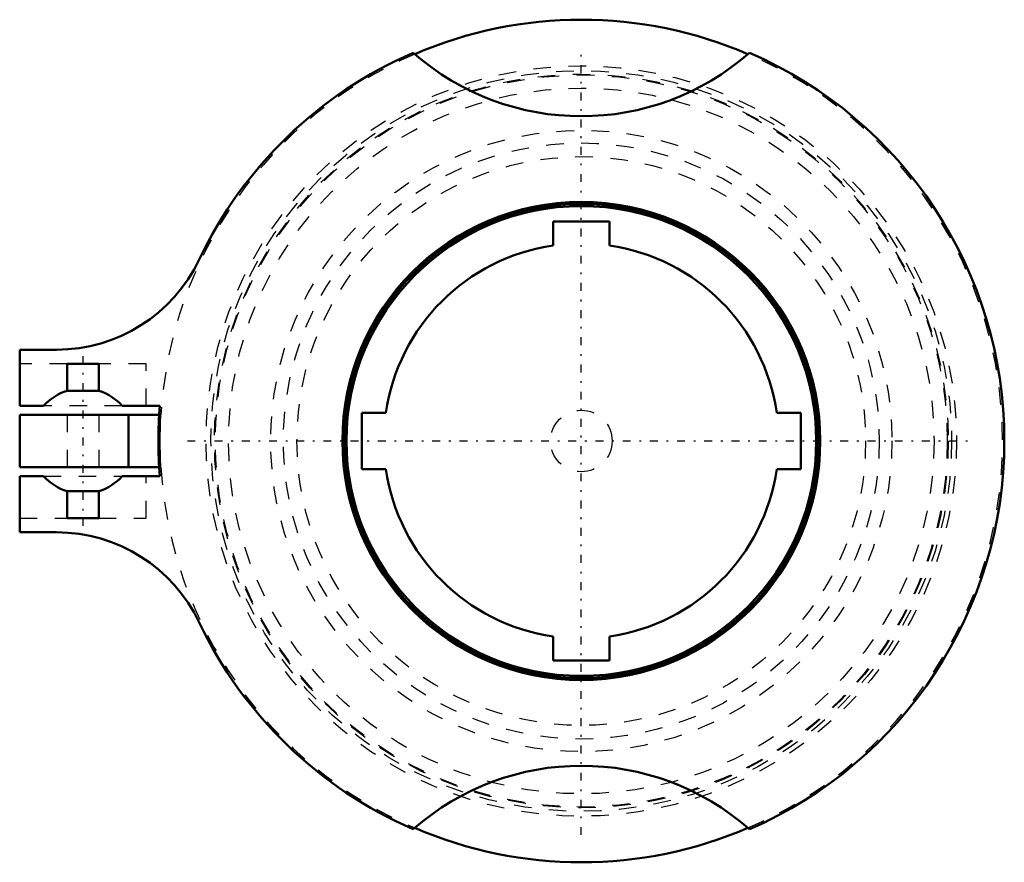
# Model space of a CAD drawing. Header units: millimetres. Extents: x -32 to 24.1, y -24 to 24.
import ezdxf

# ---------------------------------------------------------------- set-up
doc = ezdxf.new("R2010")
doc.units = ezdxf.units.MM
doc.linetypes.add('Center', pattern=[1.5, 0.45, -0.5, 0.05, -0.5])
doc.linetypes.add('Dashed', pattern=[2, 1, -1])
for name, color, linetype, lineweight in [('AM_0', 7, 'Continuous', 30), ('AM_3', 7, 'Dashed', 5), ('AM_7', 7, 'Center', 5)]:
    doc.layers.add(name, color=color, linetype=linetype, lineweight=lineweight)

msp = doc.modelspace()

# ---------------------------------------------------------------- linework, layer by layer
at = {"layer": 'AM_0', "color": 7, "linetype": 'Continuous', "lineweight": 50}
for p, q in [((-1.6, 11.136), (-1.6, 12.5)), ((-1.6, 12.5), (1.6, 12.5)), ((1.6, 12.5), (1.6, 11.136)), ((-32, 2), (-32, 5.2)), ((-32, 5.2), (-29.899, 5.2)), ((-29.3, 2.862), (-29.3, 4.4)), ((-29.3, 4.4), (-27.5, 4.4)), ((-27.5, 4.4), (-27.5, 2.862)), ((-29.3, 2.862), (-27.5, 2.862)), ((-30.636, 2), (-32, 2)), ((-24.017, 2), (-26.164, 2)), ((-32, 1.5), (-32, -1.5)), ((-32, 1.5), (-24.053, 1.5)), ((-25.81, 1.5), (-25.81, -1.5)), ((-12.5, -1.6), (-12.5, 1.6)), ((-12.5, 1.6), (-11.136, 1.6)), ((11.136, 1.6), (12.5, 1.6)), ((12.5, 1.6), (12.5, -1.6)), ((-32, -1.5), (-24.053, -1.5)), ((-11.136, -1.6), (-12.5, -1.6)), ((12.5, -1.6), (11.136, -1.6)), ((-32, -5.2), (-32, -2)), ((-32, -2), (-30.636, -2)), ((-26.164, -2), (-24.017, -2)), ((-29.3, -4.4), (-29.3, -2.862)), ((-27.5, -2.862), (-29.3, -2.862)), ((-27.5, -2.862), (-27.5, -4.4)), ((-27.5, -4.4), (-29.3, -4.4)), ((-29.899, -5.2), (-32, -5.2)), ((-1.6, -12.5), (-1.6, -11.136)), ((1.6, -11.136), (1.6, -12.5)), ((1.6, -12.5), (-1.6, -12.5))]:
    msp.add_line(p, q, dxfattribs=at)
for radius in [13.615, 13.5, 13.385]:
    msp.add_circle((0, 0), radius, dxfattribs=at)
for centre, radius, start, end in [((0, 0), 24, 66.6937, 113.3063), ((0, 0), 24.1, 113.42, 154.5957), ((0, 33), 14.5, 228.6529, 311.3471), ((0, 0), 24.1, 293.42, 66.58), ((0, 0), 11.25, 98.1765, 171.8235), ((0, 0), 11.25, 8.1765, 81.8235), ((-29.899, 14.2), 9, 270, 334.5957), ((-28.4, 0), 3, 107.4576, 138.1897), ((-28.4, 0), 3, 41.8103, 72.5424), ((0, 0), 24.1, 175.2397, 184.7603), ((0, 0), 11.25, 188.1765, 261.8235), ((0, 0), 11.25, 278.1765, 351.8235), ((-28.4, 0), 3, 221.8103, 252.5424), ((-28.4, 0), 3, 287.4576, 318.1897), ((-29.899, -14.2), 9, 25.4043, 90), ((0, 0), 24.1, 205.4043, 246.58), ((0, -33), 14.5, 48.6529, 131.3471), ((0, 0), 24, 246.6937, 293.3063)]:
    msp.add_arc(centre, radius, start, end, dxfattribs=at)
at = {"layer": 'AM_3', "color": 6, "linetype": 'Dashed', "lineweight": 25}
for p, q in [((-29.3, 4.4), (-32, 4.4)), ((-24.8, 4.4), (-27.5, 4.4)), ((-24.8, 2), (-24.8, 4.4)), ((-26.164, 2), (-30.636, 2)), ((-29.3, 1.5), (-29.3, -1.5)), ((-27.5, 1.5), (-27.5, -1.5)), ((-23.953, 1.5), (-24.053, 1.5)), ((-24.053, -1.5), (-23.953, -1.5)), ((-30.636, -2), (-26.164, -2)), ((-24.8, -4.4), (-24.8, -2)), ((-32, -4.4), (-29.3, -4.4)), ((-27.5, -4.4), (-24.8, -4.4))]:
    msp.add_line(p, q, dxfattribs=at)
msp.add_lwpolyline([(-23.953, -1.5), (-23.979, -1), (-24, 0), (-23.979, 1), (-23.953, 1.5)], dxfattribs=at)
for radius in [21.375, 21.1, 20.9, 20.85, 20.1, 17.7, 16.977, 16.2, 1.754]:
    msp.add_circle((0, 0), radius, dxfattribs=at)
for start, end in [(113.3063, 176.4167), (293.3063, 66.6937), (183.5833, 246.6937)]:
    msp.add_arc((0, 0), 24, start, end, dxfattribs=at)
at = {"layer": 'AM_7', "color": 4, "linetype": 'Center', "lineweight": 25}
for p, q in [((0, -22.444), (0, 22.444)), ((-28.4, 4.84), (-28.4, -4.84)), ((-22.444, 0), (22.444, 0))]:
    msp.add_line(p, q, dxfattribs=at)

doc.saveas('drawing.dxf')
